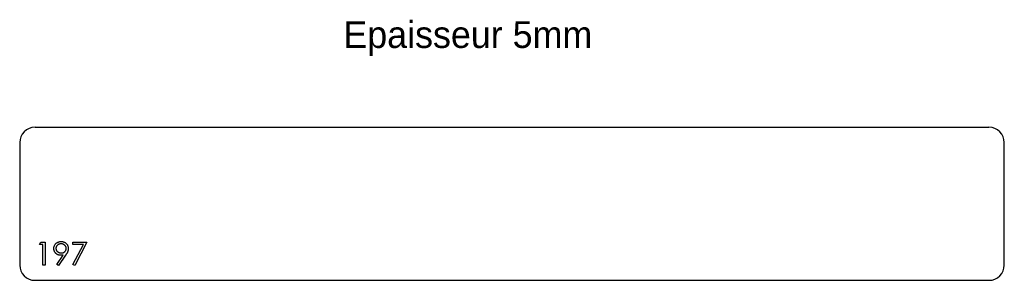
# Model space of a CAD drawing. Header units: millimetres. Extents: x 7635 to 8278, y 5210 to 5380.
import ezdxf

# ---------------------------------------------------------------- set-up
doc = ezdxf.new("R2010")
doc.units = ezdxf.units.MM

msp = doc.modelspace()

# ---------------------------------------------------------------- linework, layer by layer
at = {"color": 7, "linetype": 'Continuous', "lineweight": 25}
for p, q in [((7645, 5310), (8268, 5310)), ((7635, 5300), (7635, 5220)), ((8278, 5220), (8278, 5300)), ((7645, 5210), (8268, 5210))]:
    msp.add_line(p, q, dxfattribs=at)
at = {"color": 1, "linetype": 'Continuous', "lineweight": 25}
for p, q in [((7647.88, 5233.46), (7648.77, 5235)), ((7648.77, 5235), (7651.54, 5235)), ((7651.54, 5235), (7651.54, 5220)), ((7669.62, 5235), (7678.85, 5235)), ((7669.62, 5233.46), (7669.62, 5235)), ((7678.85, 5235), (7670.96, 5219.62)), ((7650.19, 5233.46), (7647.88, 5233.46)), ((7650.19, 5220), (7650.19, 5233.46)), ((7676.57, 5233.46), (7669.62, 5233.46)), ((7669.8, 5220.26), (7676.57, 5233.46)), ((7659.31, 5220.36), (7663.48, 5226.46)), ((7665, 5226.37), (7660.38, 5219.62)), ((7651.54, 5220), (7650.19, 5220)), ((7660.38, 5219.62), (7659.31, 5220.36)), ((7670.96, 5219.62), (7669.8, 5220.26))]:
    msp.add_line(p, q, dxfattribs=at)
at = {"color": 7, "linetype": 'Continuous', "lineweight": 25}
for centre, start, end in [((7645, 5300), 90, 180), ((8268, 5300), 0, 90), ((7645, 5220), 180, 270), ((8268, 5220), 270, 0)]:
    msp.add_arc(centre, 10, start, end, dxfattribs=at)
at = {"color": 1, "linetype": 'Continuous', "lineweight": 25}
for points, knots in [([(7657.31, 5230.79), (7657.32, 5231), (7657.33, 5231.41), (7657.45, 5232.01), (7657.64, 5232.58), (7657.91, 5233.12), (7658.25, 5233.61), (7658.66, 5234.05), (7659.13, 5234.44), (7659.66, 5234.78), (7660.23, 5235.05), (7660.83, 5235.24), (7661.45, 5235.36), (7661.87, 5235.38), (7662.08, 5235.38)], [0, 0, 0, 0, 0.0852491, 0.1673266, 0.2481753, 0.3288291, 0.4099081, 0.4905845, 0.5729935, 0.6582649, 0.7442216, 0.8290604, 0.9139383, 1, 1, 1, 1]), ([(7662.08, 5235.38), (7662.29, 5235.38), (7662.7, 5235.36), (7663.31, 5235.25), (7663.89, 5235.06), (7664.44, 5234.79), (7664.94, 5234.46), (7665.4, 5234.07), (7665.79, 5233.61), (7666.13, 5233.1), (7666.4, 5232.55), (7666.59, 5231.97), (7666.71, 5231.38), (7666.72, 5230.98), (7666.73, 5230.78)], [0, 0, 0, 0, 0.085528, 0.168995, 0.252323, 0.336058, 0.419436, 0.501288, 0.583722, 0.668016, 0.75193, 0.834605, 0.91653, 1, 1, 1, 1]), ([(7661.9, 5226.35), (7661.74, 5226.35), (7661.44, 5226.36), (7660.98, 5226.42), (7660.54, 5226.52), (7660.13, 5226.66), (7659.73, 5226.84), (7659.34, 5227.06), (7658.98, 5227.32), (7658.64, 5227.62), (7658.33, 5227.95), (7658.05, 5228.3), (7657.82, 5228.67), (7657.63, 5229.06), (7657.49, 5229.47), (7657.38, 5229.89), (7657.32, 5230.33), (7657.31, 5230.64), (7657.31, 5230.79)], [0, 0, 0, 0, 0.066294, 0.130129, 0.192859, 0.254756, 0.31592, 0.377348, 0.440214, 0.504183, 0.56804, 0.630233, 0.690866, 0.751426, 0.811469, 0.872752, 0.935392, 1, 1, 1, 1]), ([(7662.01, 5233.85), (7661.9, 5233.84), (7661.67, 5233.84), (7661.34, 5233.8), (7661.03, 5233.73), (7660.72, 5233.63), (7660.43, 5233.51), (7660.15, 5233.36), (7659.89, 5233.18), (7659.64, 5232.98), (7659.41, 5232.76), (7659.21, 5232.52), (7659.04, 5232.27), (7658.89, 5232.01), (7658.79, 5231.74), (7658.71, 5231.46), (7658.66, 5231.17), (7658.66, 5230.97), (7658.65, 5230.87)], [0, 0, 0, 0, 0.068722, 0.134831, 0.199566, 0.263372, 0.326794, 0.389854, 0.45366, 0.518747, 0.583063, 0.645447, 0.705248, 0.763454, 0.821831, 0.879987, 0.939099, 1, 1, 1, 1]), ([(7658.65, 5230.87), (7658.66, 5230.76), (7658.66, 5230.56), (7658.71, 5230.27), (7658.79, 5229.99), (7658.9, 5229.72), (7659.05, 5229.46), (7659.23, 5229.21), (7659.44, 5228.97), (7659.68, 5228.75), (7659.94, 5228.55), (7660.21, 5228.37), (7660.5, 5228.22), (7660.81, 5228.1), (7661.13, 5228), (7661.46, 5227.93), (7661.8, 5227.89), (7662.03, 5227.89), (7662.15, 5227.88)], [0, 0, 0, 0, 0.05954, 0.117423, 0.17444, 0.231734, 0.289722, 0.3492, 0.410516, 0.47508, 0.540094, 0.604444, 0.668697, 0.73211, 0.796739, 0.862906, 0.930462, 1, 1, 1, 1]), ([(7665.38, 5230.87), (7665.38, 5230.97), (7665.38, 5231.17), (7665.33, 5231.46), (7665.25, 5231.74), (7665.14, 5232.01), (7665, 5232.27), (7664.83, 5232.52), (7664.64, 5232.76), (7664.4, 5232.98), (7664.15, 5233.18), (7663.89, 5233.36), (7663.61, 5233.51), (7663.31, 5233.63), (7663.01, 5233.73), (7662.69, 5233.8), (7662.35, 5233.84), (7662.13, 5233.84), (7662.01, 5233.85)], [0, 0, 0, 0, 0.060753, 0.119722, 0.177737, 0.235972, 0.294037, 0.353693, 0.415539, 0.479699, 0.544628, 0.608779, 0.672215, 0.735483, 0.799134, 0.864299, 0.930845, 1, 1, 1, 1]), ([(7662.15, 5227.88), (7662.27, 5227.89), (7662.5, 5227.89), (7662.84, 5227.93), (7663.16, 5228), (7663.47, 5228.1), (7663.75, 5228.22), (7664.02, 5228.37), (7664.27, 5228.55), (7664.5, 5228.75), (7664.71, 5228.98), (7664.89, 5229.21), (7665.04, 5229.46), (7665.17, 5229.72), (7665.27, 5229.99), (7665.34, 5230.27), (7665.37, 5230.56), (7665.38, 5230.76), (7665.38, 5230.87)], [0, 0, 0, 0, 0.072713, 0.1415475, 0.2083625, 0.2724616, 0.33539, 0.3977113, 0.4593834, 0.5220982, 0.5843148, 0.6443919, 0.703345, 0.7615089, 0.8200305, 0.878517, 0.9382645, 1, 1, 1, 1]), ([(7666.73, 5230.78), (7666.73, 5230.62), (7666.72, 5230.3), (7666.64, 5229.81), (7666.53, 5229.32), (7666.39, 5228.9), (7666.25, 5228.56), (7666.13, 5228.28), (7665.99, 5227.99), (7665.82, 5227.69), (7665.65, 5227.38), (7665.45, 5227.05), (7665.24, 5226.72), (7665.08, 5226.49), (7665, 5226.37)], [0, 0, 0, 0, 0.0983074, 0.199392, 0.3054179, 0.4159635, 0.4746066, 0.5367684, 0.6036107, 0.6741313, 0.7494491, 0.8282755, 0.9120654, 1, 1, 1, 1]), ([(7663.48, 5226.46), (7663.21, 5226.43), (7662.69, 5226.36), (7662.16, 5226.35), (7661.9, 5226.35)], [0, 0, 0, 0, 0.507858, 1, 1, 1, 1])]:
    msp.add_open_spline(points, degree=3, knots=knots, dxfattribs=at)

# ---------------------------------------------------------------- texts
at = {"insert": (7846.36, 5379.36), "char_height": 17.5, "attachment_point": 1}
msp.add_mtext_dynamic_manual_height_columns('Epaisseur 5mm', width=326.1114, gutter_width=87.5, heights=[0], dxfattribs=at)

doc.saveas('drawing.dxf')
